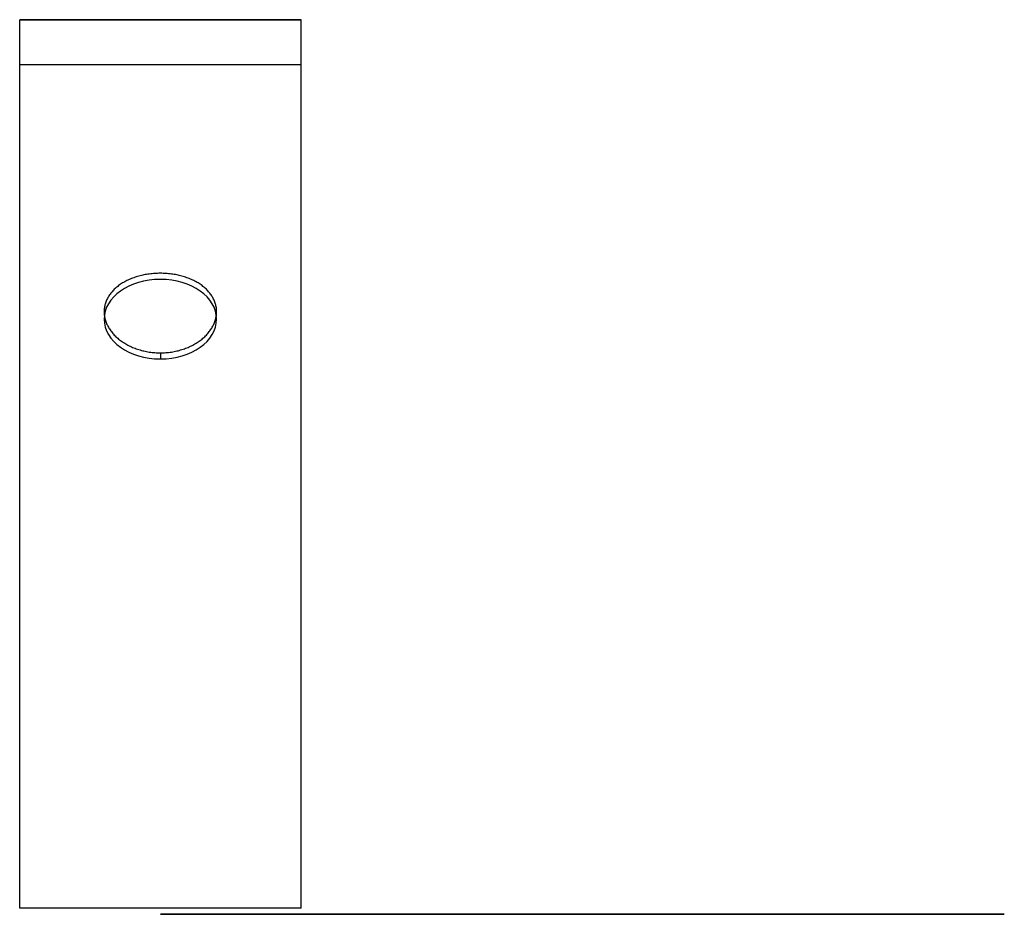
# Model space of a CAD drawing. Extents: x 1257.3 to 1344.8, y -1597.2 to -1517.7.
import ezdxf

# ---------------------------------------------------------------- set-up
doc = ezdxf.new("R2010")
doc.units = 0
doc.layers.add('DEFAULT', color=7, linetype='CONTINUOUS')

msp = doc.modelspace()

# ---------------------------------------------------------------- linework, layer by layer
at = {"layer": 'DEFAULT'}
for p, q in [((1282.334, -1517.696, 79), (1257.334, -1517.696, 79)), ((1257.334, -1521.696, 79), (1257.334, -1517.696, 79)), ((1257.334, -1517.696, 79), (1257.334, -1517.696)), ((1257.334, -1517.696), (1282.334, -1517.696)), ((1257.334, -1596.696), (1257.334, -1517.696)), ((1282.334, -1521.696, 79), (1282.334, -1517.696, 79)), ((1282.334, -1517.696, 79), (1282.334, -1517.696)), ((1282.334, -1596.696), (1282.334, -1517.696)), ((1282.334, -1521.696, 79), (1257.334, -1521.696, 79)), ((1269.834, -1547.317, 22.549), (1269.834, -1547.857, 23.09)), ((1282.334, -1596.696), (1257.334, -1596.696)), ((1282.334, -1596.696, 4), (1257.334, -1596.696, 4)), ((1257.334, -1596.696), (1257.334, -1596.696, 4)), ((1282.334, -1596.696), (1282.334, -1596.696, 4))]:
    msp.add_line(p, q, dxfattribs=at)
msp.add_polyline3d([(1269.834, -1547.317, 22.549), (1269.958, -1547.315, 22.55), (1270.082, -1547.312, 22.553), (1270.205, -1547.306, 22.558), (1270.328, -1547.298, 22.565), (1270.451, -1547.288, 22.574), (1270.572, -1547.275, 22.585), (1270.694, -1547.26, 22.598), (1270.814, -1547.243, 22.613), (1270.934, -1547.224, 22.63), (1271.053, -1547.203, 22.649), (1271.171, -1547.179, 22.669), (1271.288, -1547.153, 22.692), (1271.405, -1547.125, 22.716), (1271.52, -1547.096, 22.743), (1271.634, -1547.064, 22.771), (1271.748, -1547.03, 22.801), (1271.86, -1546.994, 22.833), (1271.971, -1546.955, 22.866), (1272.08, -1546.915, 22.902), (1272.189, -1546.873, 22.939), (1272.296, -1546.829, 22.979), (1272.401, -1546.783, 23.02), (1272.505, -1546.736, 23.062), (1272.608, -1546.686, 23.107), (1272.709, -1546.634, 23.153), (1272.809, -1546.581, 23.201), (1272.907, -1546.525, 23.251), (1273.003, -1546.468, 23.303), (1273.097, -1546.409, 23.356), (1273.19, -1546.349, 23.411), (1273.28, -1546.286, 23.468), (1273.369, -1546.222, 23.526), (1273.456, -1546.156, 23.586), (1273.54, -1546.089, 23.647), (1273.622, -1546.021, 23.71), (1273.701, -1545.951, 23.774), (1273.778, -1545.88, 23.839), (1273.853, -1545.809, 23.905), (1273.924, -1545.735, 23.973), (1273.994, -1545.661, 24.042), (1274.06, -1545.586, 24.112), (1274.124, -1545.51, 24.183), (1274.186, -1545.433, 24.255), (1274.245, -1545.355, 24.328), (1274.301, -1545.276, 24.403), (1274.354, -1545.196, 24.478), (1274.405, -1545.115, 24.554), (1274.453, -1545.034, 24.632), (1274.498, -1544.952, 24.71), (1274.541, -1544.869, 24.789), (1274.581, -1544.786, 24.868), (1274.618, -1544.702, 24.949), (1274.652, -1544.617, 25.03), (1274.683, -1544.532, 25.112), (1274.711, -1544.447, 25.195), (1274.737, -1544.361, 25.279), (1274.759, -1544.275, 25.363), (1274.779, -1544.188, 25.447), (1274.796, -1544.101, 25.533), (1274.809, -1544.014, 25.619), (1274.82, -1543.926, 25.705), (1274.828, -1543.839, 25.792), (1274.832, -1543.751, 25.879), (1274.834, -1543.663, 25.967), (1274.832, -1543.575, 26.055), (1274.828, -1543.488, 26.143), (1274.82, -1543.401, 26.23), (1274.809, -1543.315, 26.318), (1274.796, -1543.229, 26.405), (1274.779, -1543.144, 26.492), (1274.759, -1543.059, 26.579), (1274.737, -1542.975, 26.665), (1274.711, -1542.891, 26.751), (1274.683, -1542.808, 26.836), (1274.652, -1542.726, 26.921), (1274.618, -1542.645, 27.006), (1274.581, -1542.564, 27.09), (1274.541, -1542.485, 27.173), (1274.498, -1542.406, 27.256), (1274.453, -1542.328, 27.338), (1274.405, -1542.25, 27.419), (1274.354, -1542.174, 27.5), (1274.301, -1542.099, 27.58), (1274.245, -1542.025, 27.659), (1274.186, -1541.951, 27.737), (1274.124, -1541.879, 27.814), (1274.06, -1541.808, 27.89), (1273.994, -1541.738, 27.965), (1273.924, -1541.669, 28.039), (1273.853, -1541.601, 28.112), (1273.778, -1541.535, 28.184), (1273.701, -1541.47, 28.255), (1273.622, -1541.406, 28.325), (1273.54, -1541.343, 28.393), (1273.456, -1541.282, 28.46), (1273.369, -1541.222, 28.526), (1273.28, -1541.164, 28.59), (1273.19, -1541.107, 28.653), (1273.097, -1541.052, 28.713), (1273.003, -1540.999, 28.772), (1272.907, -1540.947, 28.829), (1272.809, -1540.897, 28.885), (1272.709, -1540.849, 28.938), (1272.608, -1540.803, 28.99), (1272.505, -1540.758, 29.04), (1272.401, -1540.716, 29.087), (1272.296, -1540.675, 29.133), (1272.189, -1540.636, 29.177), (1272.08, -1540.598, 29.219), (1271.971, -1540.563, 29.259), (1271.86, -1540.529, 29.297), (1271.748, -1540.497, 29.334), (1271.634, -1540.467, 29.368), (1271.52, -1540.439, 29.4), (1271.405, -1540.412, 29.429), (1271.288, -1540.388, 29.457), (1271.171, -1540.365, 29.483), (1271.053, -1540.345, 29.506), (1270.934, -1540.326, 29.528), (1270.814, -1540.309, 29.547), (1270.694, -1540.294, 29.564), (1270.572, -1540.282, 29.579), (1270.451, -1540.271, 29.592), (1270.328, -1540.262, 29.602), (1270.205, -1540.255, 29.61), (1270.082, -1540.25, 29.616), (1269.958, -1540.247, 29.619), (1269.834, -1540.246, 29.621), (1269.71, -1540.247, 29.619), (1269.586, -1540.25, 29.616), (1269.462, -1540.255, 29.61), (1269.339, -1540.262, 29.602), (1269.217, -1540.271, 29.592), (1269.095, -1540.282, 29.579), (1268.974, -1540.294, 29.564), (1268.853, -1540.309, 29.547), (1268.734, -1540.326, 29.528), (1268.615, -1540.345, 29.506), (1268.497, -1540.365, 29.483), (1268.379, -1540.388, 29.457), (1268.263, -1540.412, 29.429), (1268.148, -1540.439, 29.4), (1268.033, -1540.467, 29.368), (1267.92, -1540.497, 29.334), (1267.808, -1540.529, 29.297), (1267.697, -1540.563, 29.259), (1267.587, -1540.598, 29.219), (1267.479, -1540.636, 29.177), (1267.372, -1540.675, 29.133), (1267.266, -1540.716, 29.087), (1267.162, -1540.758, 29.04), (1267.06, -1540.803, 28.99), (1266.958, -1540.849, 28.938), (1266.859, -1540.897, 28.885), (1266.761, -1540.947, 28.829), (1266.665, -1540.999, 28.772), (1266.57, -1541.052, 28.713), (1266.478, -1541.107, 28.653), (1266.387, -1541.164, 28.59), (1266.298, -1541.222, 28.526), (1266.212, -1541.282, 28.46), (1266.127, -1541.343, 28.393), (1266.046, -1541.406, 28.325), (1265.966, -1541.47, 28.255), (1265.889, -1541.535, 28.184), (1265.815, -1541.601, 28.112), (1265.743, -1541.669, 28.039), (1265.674, -1541.738, 27.965), (1265.607, -1541.808, 27.89), (1265.543, -1541.879, 27.814), (1265.482, -1541.951, 27.737), (1265.423, -1542.025, 27.659), (1265.367, -1542.099, 27.58), (1265.313, -1542.174, 27.5), (1265.263, -1542.25, 27.419), (1265.215, -1542.328, 27.338), (1265.169, -1542.406, 27.256), (1265.127, -1542.485, 27.173), (1265.087, -1542.564, 27.09), (1265.05, -1542.645, 27.006), (1265.016, -1542.726, 26.921), (1264.985, -1542.808, 26.836), (1264.956, -1542.891, 26.751), (1264.931, -1542.975, 26.665), (1264.908, -1543.059, 26.579), (1264.889, -1543.144, 26.492), (1264.872, -1543.229, 26.405), (1264.858, -1543.315, 26.318), (1264.848, -1543.401, 26.23), (1264.84, -1543.488, 26.143), (1264.835, -1543.575, 26.055), (1264.834, -1543.663, 25.967), (1264.835, -1543.751, 25.879), (1264.84, -1543.839, 25.792), (1264.848, -1543.926, 25.705), (1264.858, -1544.014, 25.619), (1264.872, -1544.101, 25.533), (1264.889, -1544.188, 25.447), (1264.908, -1544.275, 25.363), (1264.931, -1544.361, 25.279), (1264.956, -1544.447, 25.195), (1264.985, -1544.532, 25.112), (1265.016, -1544.617, 25.03), (1265.05, -1544.702, 24.949), (1265.087, -1544.786, 24.868), (1265.127, -1544.869, 24.789), (1265.169, -1544.952, 24.71), (1265.215, -1545.034, 24.632), (1265.263, -1545.115, 24.554), (1265.313, -1545.196, 24.478), (1265.367, -1545.276, 24.403), (1265.423, -1545.355, 24.328), (1265.482, -1545.433, 24.255), (1265.543, -1545.51, 24.183), (1265.607, -1545.586, 24.112), (1265.674, -1545.661, 24.042), (1265.743, -1545.735, 23.973), (1265.815, -1545.809, 23.905), (1265.889, -1545.88, 23.839), (1265.966, -1545.951, 23.774), (1266.046, -1546.021, 23.71), (1266.127, -1546.089, 23.647), (1266.212, -1546.156, 23.586), (1266.298, -1546.222, 23.526), (1266.387, -1546.286, 23.468), (1266.478, -1546.349, 23.411), (1266.57, -1546.409, 23.356), (1266.665, -1546.468, 23.303), (1266.761, -1546.525, 23.251), (1266.859, -1546.581, 23.201), (1266.958, -1546.634, 23.153), (1267.06, -1546.686, 23.107), (1267.162, -1546.736, 23.062), (1267.266, -1546.783, 23.02), (1267.372, -1546.829, 22.979), (1267.479, -1546.873, 22.939), (1267.587, -1546.915, 22.902), (1267.697, -1546.955, 22.866), (1267.808, -1546.994, 22.833), (1267.92, -1547.03, 22.801), (1268.033, -1547.064, 22.771), (1268.148, -1547.096, 22.743), (1268.263, -1547.125, 22.716), (1268.379, -1547.153, 22.692), (1268.497, -1547.179, 22.669), (1268.615, -1547.203, 22.649), (1268.734, -1547.224, 22.63), (1268.853, -1547.243, 22.613), (1268.974, -1547.26, 22.598), (1269.095, -1547.275, 22.585), (1269.217, -1547.288, 22.574), (1269.339, -1547.298, 22.565), (1269.462, -1547.306, 22.558), (1269.586, -1547.312, 22.553), (1269.71, -1547.315, 22.55)], close=True, dxfattribs=at)
at = {"layer": 'DEFAULT', "extrusion": (8.03979e-14, 0.707107, -0.707107)}
msp.add_circle((-1269.834, -1073.173, -1110.828), 5, dxfattribs=at)
at = {"layer": 'DEFAULT', "extrusion": (1, -7.31905e-15, 7.31905e-15)}
for centre in [(-1596.696, 79, 1257.334), (-1596.696, 79, 1282.334)]:
    msp.add_arc(centre, 75, 270, 360, dxfattribs=at)
at = {"layer": 'DEFAULT', "extrusion": (0, 1, 0)}
msp.add_arc((-1269.834, 79.541, -1597.237), 75, 90, 270, dxfattribs=at)

doc.saveas('drawing.dxf')
